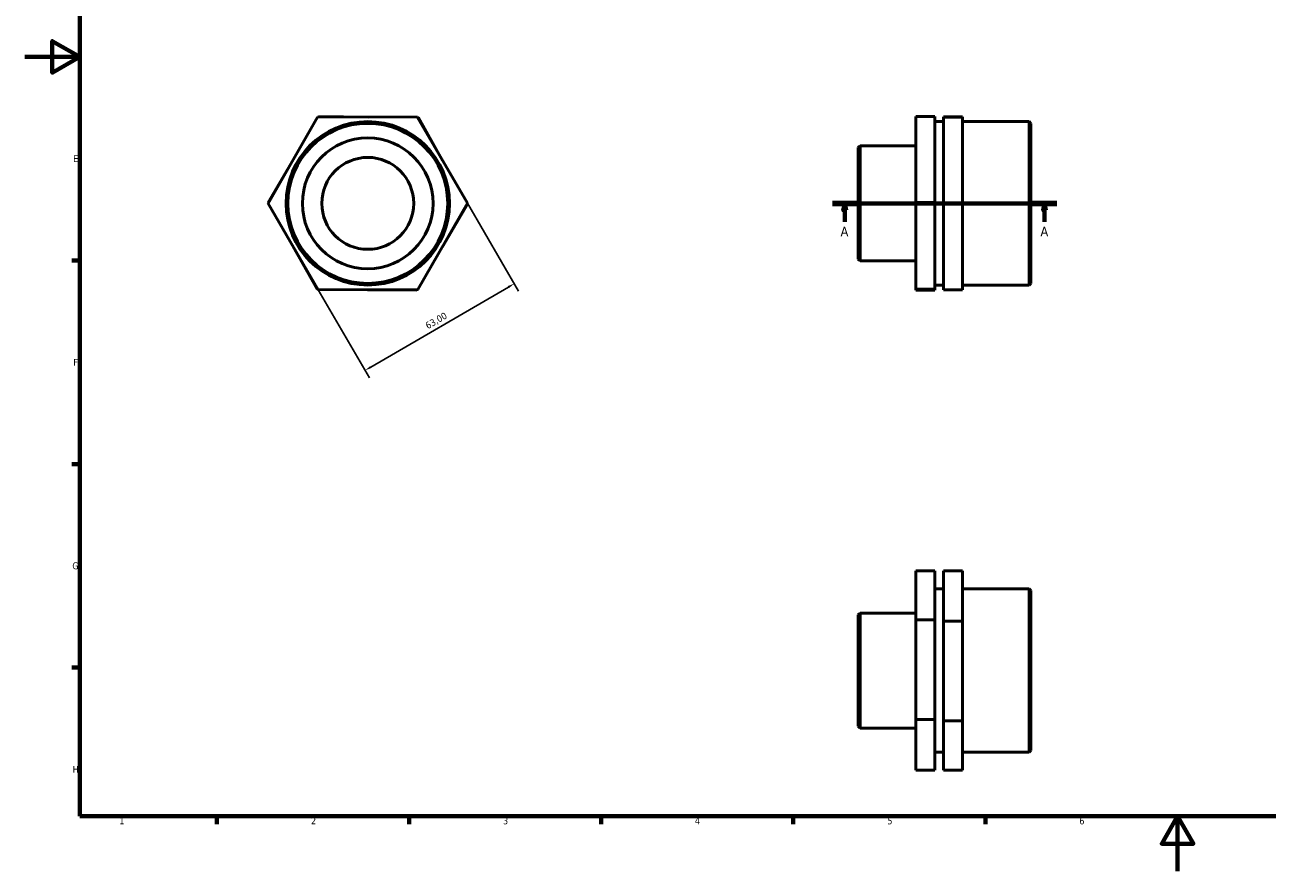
# Model space of a CAD drawing. Header units: millimetres. Extents: x 0 to 906, y 0 to 594.
# Tile 1 of 3: x 0 to 453, y 0 to 309. Entities that reach past the tile are written whole.
import ezdxf

# ---------------------------------------------------------------- set-up
doc = ezdxf.new("R2010")
doc.units = ezdxf.units.MM
doc.linetypes.add('CHAIN', pattern=[0.7087, 0.4724, -0.0591, 0.1181, -0.0591])
for name, color, linetype, lineweight in [('Border (ISO)', 7, 'Continuous', 70), ('Dimension (ISO)', 7, 'Continuous', 25), ('Section Line (ISO)', 7, 'CHAIN', 70), ('Visible (ISO)', 7, 'Continuous', 50)]:
    doc.layers.add(name, color=color, linetype=linetype, lineweight=lineweight)
doc.styles.add('Label Text (ISO)', font='tahoma.ttf')
doc.styles.add('Note Text (ISO)', font='tahoma.ttf')
doc.dimstyles.new('Default (ISO)', dxfattribs={"dimtxt": 2.5, "dimasz": 2.5, "dimexe": 3.175, "dimexo": 0, "dimgap": 0.762, "dimtad": 1, "dimrnd": 1e-08, "dimzin": 0, "dimtxsty": 'Note Text (ISO)', "dimcen": 0.09, "dimdle": 10, "dimclrd": 256, "dimclre": 256, "dimclrt": 232, "dimazin": 0, "dimtfac": 1.40208, "dimtmove": 0, "dimatfit": 3, "dimfxl": 1, "dimtolj": 1, "dimtzin": 0, "dimlwd": -1, "dimlwe": -1, "dimarcsym": 0})

# ---------------------------------------------------------------- blocks, each defined once
blk = doc.blocks.new('Borders Default Border')
at = {"layer": 'Border (ISO)'}
for p, q in [((20, 222.75), (17.1, 222.75)), ((20, 148.5), (17.1, 148.5)), ((20, 74.25), (17.1, 74.25)), ((70.08, 20), (70.08, 17.1)), ((140.17, 20), (140.17, 17.1)), ((210.25, 20), (210.25, 17.1)), ((280.33, 20), (280.33, 17.1)), ((350.42, 20), (350.42, 17.1))]:
    blk.add_line(p, q, dxfattribs=at)
at = {"layer": 'Border (ISO)', "flags": 128}
for points in [[(20, 20), (20, 574), (821, 574), (821, 20), (20, 20)], [(0, 297), (20, 297), (10, 302.77), (10, 291.23), (20, 297)], [(420.5, 0), (420.5, 20), (414.73, 10), (426.27, 10), (420.5, 20)]]:
    blk.add_lwpolyline(points, dxfattribs=at)
at = {"layer": 'Border (ISO)', "color": 232, "true_color": 0xca0064, "char_height": 2.5, "attachment_point": 7, "style": 'Note Text (ISO)'}
for s, insert in [('E', (17.64, 258.63)), ('F', (17.7, 184.38)), ('G', (17.31, 110.08)), ('H', (17.44, 35.88)), ('1', (34.48, 17.1)), ('2', (104.37, 17.1)), ('3', (174.43, 17.05)), ('4', (244.42, 17.1)), ('5', (314.64, 17.05)), ('6', (384.66, 17.05))]:
    blk.add_mtext(s, dxfattribs=dict(at, insert=insert))
blk = doc.blocks.new('2dTransSection0')
at = {"layer": 'Section Line (ISO)', "linetype": 'CHAIN'}
blk.add_line((294.58, 243.6), (376.48, 243.6), dxfattribs=at)
at = {"layer": 'Section Line (ISO)', "linetype": 'Continuous', "lineweight": 140}
for p, q in [((294.58, 243.6), (303.56, 243.6)), ((367.5, 243.6), (376.48, 243.6))]:
    blk.add_line(p, q, dxfattribs=at)
at = {"layer": 'Section Line (ISO)', "linetype": 'Continuous'}
for p, q in [((299.07, 243.6), (298.57, 241.1)), ((298.57, 241.1), (299.57, 241.1)), ((299.07, 241.1), (299.07, 243.6)), ((299.57, 241.1), (299.07, 243.6)), ((299.07, 236.87), (299.07, 241.1)), ((371.99, 243.6), (371.49, 241.1)), ((371.49, 241.1), (372.49, 241.1)), ((371.99, 241.1), (371.99, 243.6)), ((372.49, 241.1), (371.99, 243.6)), ((371.99, 236.87), (371.99, 241.1))]:
    blk.add_line(p, q, dxfattribs=at)
at = {"layer": 'Section Line (ISO)', "linetype": 'Continuous', "flags": 128}
for points in [[(299.57, 241.1), (299.07, 243.6), (298.57, 241.1), (299.57, 241.1)], [(372.49, 241.1), (371.99, 243.6), (371.49, 241.1), (372.49, 241.1)]]:
    blk.add_lwpolyline(points, dxfattribs=at)
at = {"layer": 'Section Line (ISO)'}
for points in [[(299.57, 241.1), (299.07, 243.6), (298.57, 241.1), (299.57, 241.1)], [(372.49, 241.1), (371.99, 243.6), (371.49, 241.1), (372.49, 241.1)]]:
    blk.add_solid(points, dxfattribs=at)
at = {"layer": 'Section Line (ISO)', "char_height": 3.5, "attachment_point": 7, "style": 'Label Text (ISO)'}
for insert in [(297.58, 231.6), (370.5, 231.6)]:
    blk.add_mtext('A', dxfattribs=dict(at, insert=insert))
blk = doc.blocks.new('*D12')
at = {"layer": 'Defpoints', "color": 0, "transparency": 16777216}
for p in [(161.46, 243.71), (107, 212.04), (124.08, 182.65)]:
    blk.add_point(p, dxfattribs=at)
at = {"layer": 'Dimension (ISO)', "transparency": 16777216}
for p, q in [((161.46, 243.71), (180.14, 211.57)), ((176.39, 213.06), (126.25, 183.9)), ((107, 212.04), (125.68, 179.9))]:
    blk.add_line(p, q, dxfattribs=at)
for points in [[(176.18, 213.42), (176.6, 212.7), (178.55, 214.31)], [(126.04, 184.26), (126.46, 183.54), (124.08, 182.65)]]:
    blk.add_solid(points, dxfattribs=at)
at = {"layer": 'Dimension (ISO)', "color": 232, "true_color": 0xca0064, "transparency": 16777216, "insert": (145.76, 199.81), "char_height": 2.5, "attachment_point": 1, "rotation": 30.1746, "style": 'Note Text (ISO)'}
blk.add_mtext('\\A1;63,00', dxfattribs=at)

msp = doc.modelspace()

# ---------------------------------------------------------------- linework, layer by layer
at = {"layer": 'Visible (ISO)'}
for p, q in [((88.713, 243.485), (106.803, 275.041)), ((106.803, 275.041), (143.176, 275.151)), ((107.063, 275.041), (107.195, 275.265)), ((107.195, 275.265), (125.185, 275.097)), ((143.176, 275.151), (161.459, 243.707)), ((143.307, 274.927), (143.566, 274.925)), ((143.566, 274.925), (152.416, 259.26)), ((325.031, 275.265), (325.031, 243.937)), ((331.956, 275.265), (325.031, 275.265)), ((331.956, 243.937), (331.956, 275.265)), ((331.956, 273.403), (335.106, 273.403)), ((342.031, 275.151), (335.106, 275.151)), ((335.106, 275.151), (335.106, 275.041)), ((335.106, 275.041), (335.106, 243.485)), ((342.031, 275.041), (335.106, 275.041)), ((342.031, 275.041), (342.031, 275.151)), ((342.031, 243.485), (342.031, 275.041)), ((342.031, 273.403), (366.401, 273.403)), ((366.401, 213.789), (366.401, 273.403)), ((367.031, 272.773), (366.401, 273.403)), ((367.031, 272.773), (367.031, 214.419)), ((304.031, 263.921), (304.661, 264.551)), ((304.031, 223.271), (304.031, 263.921)), ((304.661, 264.551), (304.661, 222.641)), ((304.661, 264.551), (325.031, 264.551)), ((88.714, 243.937), (97.855, 259.433)), ((106.995, 212.041), (88.713, 243.485)), ((88.842, 243.711), (88.714, 243.937)), ((161.459, 243.707), (143.368, 212.152)), ((161.457, 243.256), (152.316, 227.76)), ((161.329, 243.482), (161.457, 243.256)), ((331.956, 243.937), (325.031, 243.937)), ((325.031, 243.937), (325.031, 212.268)), ((331.956, 212.268), (331.956, 243.937)), ((342.031, 243.485), (335.106, 243.485)), ((335.106, 243.485), (335.106, 212.041)), ((342.031, 212.041), (342.031, 243.485)), ((106.605, 212.268), (97.756, 227.932)), ((304.031, 223.271), (304.661, 222.641)), ((304.661, 222.641), (325.031, 222.641)), ((331.956, 213.789), (335.106, 213.789)), ((342.031, 213.789), (366.401, 213.789)), ((367.031, 214.419), (366.401, 213.789)), ((106.865, 212.265), (106.605, 212.268)), ((143.368, 212.152), (106.995, 212.041)), ((142.977, 211.927), (124.986, 212.096)), ((143.108, 212.151), (142.977, 211.927)), ((325.031, 212.268), (325.031, 211.927)), ((331.956, 212.268), (325.031, 212.268)), ((331.956, 211.927), (325.031, 211.927)), ((331.956, 211.927), (331.956, 212.268)), ((342.031, 212.041), (335.106, 212.041)), ((331.956, 109.527), (325.031, 109.527)), ((325.031, 109.527), (325.031, 91.636)), ((331.956, 91.636), (331.956, 109.527)), ((342.031, 109.529), (335.106, 109.529)), ((335.106, 109.529), (335.106, 91.246)), ((342.031, 91.246), (342.031, 109.529)), ((331.956, 102.963), (335.106, 102.963)), ((342.031, 102.963), (366.401, 102.963)), ((366.401, 43.349), (366.401, 102.963)), ((367.031, 102.333), (366.401, 102.963)), ((367.031, 102.333), (367.031, 43.979)), ((304.031, 93.481), (304.661, 94.111)), ((304.031, 52.831), (304.031, 93.481)), ((304.661, 94.111), (304.661, 52.201)), ((304.661, 94.111), (325.031, 94.111)), ((331.956, 91.636), (325.031, 91.636)), ((325.031, 91.636), (325.031, 55.265)), ((331.956, 55.265), (331.956, 91.636)), ((342.031, 91.246), (335.106, 91.246)), ((335.106, 91.246), (335.106, 54.873)), ((342.031, 54.873), (342.031, 91.246)), ((325.031, 55.265), (325.031, 36.784)), ((331.956, 55.265), (325.031, 55.265)), ((331.956, 36.784), (331.956, 55.265)), ((335.106, 54.873), (335.106, 36.783)), ((342.031, 54.873), (335.106, 54.873)), ((342.031, 36.783), (342.031, 54.873)), ((304.031, 52.831), (304.661, 52.201)), ((304.661, 52.201), (325.031, 52.201)), ((331.956, 43.349), (335.106, 43.349)), ((342.031, 43.349), (366.401, 43.349)), ((367.031, 43.979), (366.401, 43.349)), ((331.956, 36.784), (325.031, 36.784)), ((342.031, 36.783), (335.106, 36.783))]:
    msp.add_line(p, q, dxfattribs=at)
for radius in [29.807, 29.177, 23.846, 16.764]:
    msp.add_circle((125.086, 243.596), radius, dxfattribs=at)

# ---------------------------------------------------------------- block references
msp.add_blockref('Borders Default Border', (0, 0))
at = {"layer": 'Section Line (ISO)'}
msp.add_blockref('2dTransSection0', (0, 0), dxfattribs=at)

# ---------------------------------------------------------------- dimensions: what is measured, and where the dimension line sits
at = {"layer": 'Dimension (ISO)'}
dim = msp.add_linear_dim(base=(124.085, 182.648), p1=(161.459, 243.707), p2=(106.995, 212.041), angle=210.17457, dimstyle='Default (ISO)', override={"dimdec": 2, "dimtp": 0, "dimtm": 0, "dimtdec": 2, "dimtofl": 0, "dimatfit": 1}, dxfattribs=at)
dim.commit()
dim.dimension.update_dxf_attribs({"geometry": '*D12', "text_midpoint": (151.316, 198.481), "dimtype": 160})

doc.saveas('drawing.dxf')
